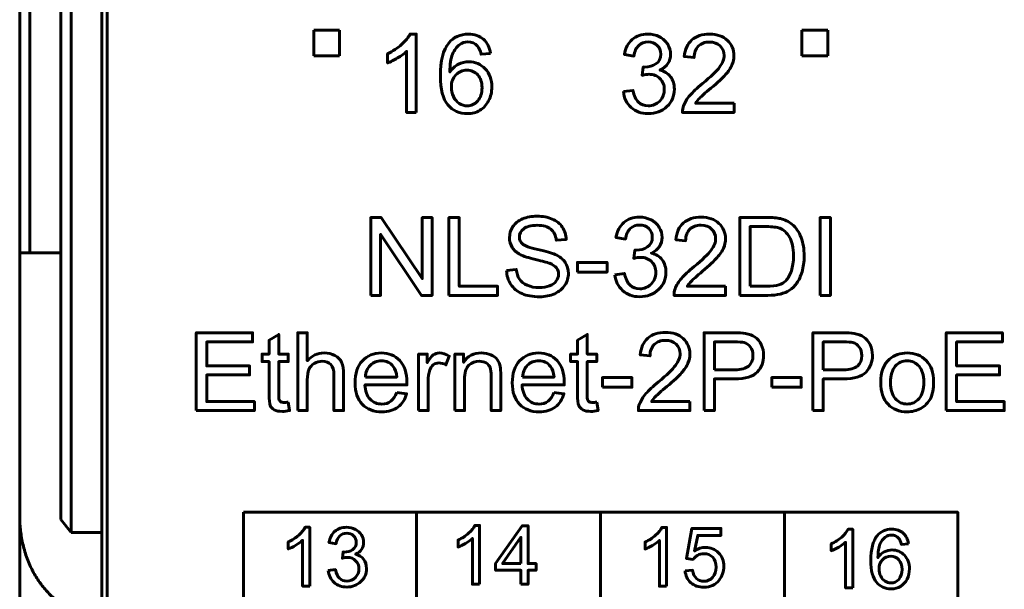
# Model space of a CAD drawing. Header units: millimetres. Extents: x -13 to 39, y -19 to 89.
# Tile 3 of 16: x -6 to 13, y 2 to 13. Entities that reach past the tile are written whole.
import ezdxf

# ---------------------------------------------------------------- set-up
doc = ezdxf.new("R2010")
doc.units = ezdxf.units.MM
doc.linetypes.add('K5LT32768', pattern=[0])
doc.linetypes.add('K5LT32770', pattern=[0])

msp = doc.modelspace()

# ---------------------------------------------------------------- linework, layer by layer
at = {"color": 150, "linetype": 'K5LT32768', "lineweight": 60, "true_color": 0x0080ff}
for p, q in [((-6.261, 61.118), (-6.261, 8.557)), ((-6.061, 8.557), (-6.061, 61.118)), ((-5.461, 23.645), (-5.461, 3.373)), ((-5.261, 3.117), (-5.261, 23.338)), ((-4.661, 3.117), (-4.661, 20.438)), ((-4.561, 20.438), (-4.561, -1.962)), ((-0.541, 12.888), (-0.041, 12.888)), ((-0.541, 12.388), (-0.541, 12.888)), ((-0.041, 12.888), (-0.041, 12.388)), ((8.959, 12.888), (9.459, 12.888)), ((8.959, 12.388), (8.959, 12.888)), ((9.459, 12.888), (9.459, 12.388)), ((-0.041, 12.388), (-0.541, 12.388)), ((9.459, 12.388), (8.959, 12.388)), ((-6.061, 8.557), (-6.261, 8.557)), ((-6.261, 8.557), (-6.261, 3.437)), ((-6.061, 8.557), (-5.461, 8.557)), ((1.458, 3.512), (1.458, -1.563)), ((5.039, -1.562), (5.039, 3.512)), ((8.621, 3.512), (8.621, -1.563)), ((-6.261, -2.918), (-6.261, 3.437)), ((-5.261, 3.117), (-5.461, 3.373)), ((-4.661, 3.117), (-5.261, 3.117)), ((-4.661, 3.117), (-4.661, 1.517))]:
    msp.add_line(p, q, dxfattribs=at)
for points, knots in [([(1.453, 11.289), (1.453, 11.289), (1.267, 11.289), (1.267, 11.289), (1.267, 12.475), (1.267, 12.475), (1.222, 12.432), (1.163, 12.39), (1.091, 12.347), (1.018, 12.304), (0.953, 12.272), (0.895, 12.251), (0.895, 12.251), (0.895, 12.431), (0.895, 12.431), (0.999, 12.48), (1.09, 12.539), (1.168, 12.609), (1.246, 12.678), (1.301, 12.746), (1.334, 12.811), (1.334, 12.811), (1.453, 12.811), (1.453, 12.811), (1.453, 11.289), (1.453, 11.289)], [0, 0, 0, 0, 0.111111, 0.111111, 0.222222, 0.222222, 0.222222, 0.333333, 0.333333, 0.333333, 0.444444, 0.444444, 0.444444, 0.555556, 0.555556, 0.555556, 0.666667, 0.666667, 0.666667, 0.777778, 0.777778, 0.777778, 0.888889, 0.888889, 1, 1, 1, 1]), ([(2.899, 12.434), (2.899, 12.434), (2.715, 12.42), (2.715, 12.42), (2.699, 12.493), (2.675, 12.546), (2.644, 12.579), (2.594, 12.632), (2.532, 12.659), (2.457, 12.659), (2.398, 12.659), (2.345, 12.642), (2.299, 12.609), (2.241, 12.566), (2.195, 12.504), (2.161, 12.422), (2.127, 12.34), (2.109, 12.224), (2.108, 12.072), (2.153, 12.14), (2.208, 12.191), (2.273, 12.224), (2.337, 12.257), (2.405, 12.274), (2.476, 12.274), (2.601, 12.274), (2.707, 12.228), (2.794, 12.136), (2.881, 12.045), (2.925, 11.927), (2.925, 11.782), (2.925, 11.687), (2.904, 11.599), (2.863, 11.517), (2.822, 11.435), (2.766, 11.373), (2.694, 11.329), (2.623, 11.286), (2.541, 11.264), (2.45, 11.264), (2.295, 11.264), (2.169, 11.321), (2.07, 11.435), (1.973, 11.549), (1.924, 11.737), (1.924, 11.999), (1.924, 12.292), (1.978, 12.505), (2.086, 12.638), (2.181, 12.753), (2.308, 12.811), (2.469, 12.811), (2.588, 12.811), (2.686, 12.778), (2.838, 12.644), (2.884, 12.552), (2.899, 12.434)], [0, 0, 0, 0, 0.052632, 0.052632, 0.052632, 0.105263, 0.105263, 0.105263, 0.157895, 0.157895, 0.157895, 0.210526, 0.210526, 0.210526, 0.263158, 0.263158, 0.263158, 0.315789, 0.315789, 0.315789, 0.368421, 0.368421, 0.368421, 0.421053, 0.421053, 0.421053, 0.473684, 0.473684, 0.473684, 0.526316, 0.526316, 0.526316, 0.578947, 0.578947, 0.578947, 0.631579, 0.631579, 0.631579, 0.684211, 0.684211, 0.684211, 0.736842, 0.736842, 0.736842, 0.789474, 0.789474, 0.789474, 0.842105, 0.842105, 0.842105, 0.894737, 0.894737, 0.894737, 0.947368, 0.947368, 1, 1, 1, 1]), ([(5.484, 11.692), (5.484, 11.692), (5.67, 11.717), (5.67, 11.717), (5.692, 11.611), (5.728, 11.535), (5.779, 11.488), (5.83, 11.442), (5.893, 11.418), (5.967, 11.418), (6.055, 11.418), (6.13, 11.449), (6.19, 11.509), (6.25, 11.57), (6.28, 11.645), (6.28, 11.735), (6.28, 11.82), (6.252, 11.891), (6.196, 11.947), (6.14, 12.002), (6.069, 12.03), (5.983, 12.03), (5.947, 12.03), (5.904, 12.023), (5.851, 12.009), (5.851, 12.009), (5.872, 12.172), (5.872, 12.172), (5.884, 12.171), (5.894, 12.17), (5.902, 12.17), (5.982, 12.17), (6.053, 12.191), (6.117, 12.232), (6.18, 12.273), (6.212, 12.337), (6.212, 12.422), (6.212, 12.491), (6.189, 12.547), (6.142, 12.592), (6.096, 12.637), (6.037, 12.659), (5.964, 12.659), (5.891, 12.659), (5.831, 12.636), (5.782, 12.59), (5.734, 12.544), (5.703, 12.475), (5.689, 12.384), (5.689, 12.384), (5.503, 12.418), (5.503, 12.418), (5.526, 12.542), (5.577, 12.639), (5.658, 12.708), (5.738, 12.777), (5.839, 12.811), (5.959, 12.811), (6.042, 12.811), (6.118, 12.794), (6.187, 12.758), (6.257, 12.723), (6.31, 12.674), (6.347, 12.613), (6.384, 12.552), (6.402, 12.487), (6.402, 12.418), (6.402, 12.353), (6.385, 12.294), (6.35, 12.24), (6.315, 12.186), (6.262, 12.144), (6.194, 12.112), (6.283, 12.092), (6.353, 12.049), (6.402, 11.983), (6.452, 11.918), (6.476, 11.837), (6.476, 11.739), (6.476, 11.607), (6.428, 11.494), (6.332, 11.402), (6.235, 11.31), (6.113, 11.264), (5.966, 11.264), (5.833, 11.264), (5.722, 11.304), (5.634, 11.383), (5.546, 11.463), (5.496, 11.565), (5.484, 11.692)], [0, 0, 0, 0, 0.033333, 0.033333, 0.033333, 0.066667, 0.066667, 0.066667, 0.1, 0.1, 0.1, 0.133333, 0.133333, 0.133333, 0.166667, 0.166667, 0.166667, 0.2, 0.2, 0.2, 0.233333, 0.233333, 0.233333, 0.266667, 0.266667, 0.266667, 0.3, 0.3, 0.3, 0.333333, 0.333333, 0.333333, 0.366667, 0.366667, 0.366667, 0.4, 0.4, 0.4, 0.433333, 0.433333, 0.433333, 0.466667, 0.466667, 0.466667, 0.5, 0.5, 0.5, 0.533333, 0.533333, 0.533333, 0.566667, 0.566667, 0.566667, 0.6, 0.6, 0.6, 0.633333, 0.633333, 0.633333, 0.666667, 0.666667, 0.666667, 0.7, 0.7, 0.7, 0.733333, 0.733333, 0.733333, 0.766667, 0.766667, 0.766667, 0.8, 0.8, 0.8, 0.833333, 0.833333, 0.833333, 0.866667, 0.866667, 0.866667, 0.9, 0.9, 0.9, 0.933333, 0.933333, 0.933333, 0.966667, 0.966667, 0.966667, 1, 1, 1, 1]), ([(7.637, 11.467), (7.637, 11.467), (7.637, 11.289), (7.637, 11.289), (6.633, 11.289), (6.633, 11.289), (6.632, 11.334), (6.639, 11.377), (6.655, 11.419), (6.681, 11.487), (6.722, 11.554), (6.836, 11.686), (6.917, 11.762), (7.023, 11.849), (7.187, 11.984), (7.298, 12.091), (7.356, 12.17), (7.415, 12.249), (7.444, 12.324), (7.444, 12.394), (7.444, 12.468), (7.418, 12.53), (7.365, 12.581), (7.312, 12.631), (7.243, 12.657), (7.158, 12.657), (7.068, 12.657), (6.996, 12.63), (6.942, 12.576), (6.888, 12.523), (6.861, 12.449), (6.86, 12.354), (6.86, 12.354), (6.669, 12.373), (6.669, 12.373), (6.682, 12.516), (6.732, 12.624), (6.817, 12.699), (6.903, 12.774), (7.018, 12.811), (7.162, 12.811), (7.307, 12.811), (7.423, 12.771), (7.507, 12.69), (7.592, 12.609), (7.635, 12.509), (7.635, 12.39), (7.635, 12.329), (7.622, 12.27), (7.597, 12.211), (7.573, 12.152), (7.531, 12.091), (7.474, 12.026), (7.416, 11.961), (7.32, 11.872), (7.187, 11.759), (7.075, 11.665), (7.003, 11.602), (6.971, 11.568), (6.94, 11.535), (6.914, 11.501), (6.893, 11.467), (6.893, 11.467), (7.637, 11.467), (7.637, 11.467)], [0, 0, 0, 0, 0.045455, 0.045455, 0.090909, 0.090909, 0.090909, 0.136364, 0.136364, 0.136364, 0.181818, 0.181818, 0.227273, 0.227273, 0.227273, 0.272727, 0.272727, 0.272727, 0.318182, 0.318182, 0.318182, 0.363636, 0.363636, 0.363636, 0.409091, 0.409091, 0.409091, 0.454545, 0.454545, 0.454545, 0.5, 0.5, 0.5, 0.545455, 0.545455, 0.545455, 0.590909, 0.590909, 0.590909, 0.636364, 0.636364, 0.636364, 0.681818, 0.681818, 0.681818, 0.727273, 0.727273, 0.727273, 0.772727, 0.772727, 0.772727, 0.818182, 0.818182, 0.818182, 0.863636, 0.863636, 0.863636, 0.909091, 0.909091, 0.909091, 0.954545, 0.954545, 0.954545, 1, 1, 1, 1]), ([(2.137, 11.78), (2.137, 11.716), (2.151, 11.655), (2.178, 11.596), (2.206, 11.538), (2.244, 11.493), (2.292, 11.463), (2.341, 11.432), (2.392, 11.416), (2.447, 11.416), (2.526, 11.416), (2.594, 11.448), (2.706, 11.575), (2.734, 11.661), (2.734, 11.77), (2.734, 11.875), (2.707, 11.958), (2.596, 12.078), (2.525, 12.109), (2.439, 12.109), (2.355, 12.109), (2.284, 12.078), (2.225, 12.018), (2.167, 11.958), (2.137, 11.878), (2.137, 11.78)], [0, 0, 0, 0, 0.111111, 0.111111, 0.111111, 0.222222, 0.222222, 0.222222, 0.333333, 0.333333, 0.333333, 0.444444, 0.444444, 0.555556, 0.555556, 0.555556, 0.666667, 0.666667, 0.777778, 0.777778, 0.777778, 0.888889, 0.888889, 0.888889, 1, 1, 1, 1]), ([(0.568, 7.729), (0.568, 7.729), (0.568, 9.244), (0.568, 9.244), (0.774, 9.244), (0.774, 9.244), (1.57, 8.055), (1.57, 8.055), (1.57, 9.244), (1.57, 9.244), (1.762, 9.244), (1.762, 9.244), (1.762, 7.729), (1.762, 7.729), (1.556, 7.729), (1.556, 7.729), (0.761, 8.918), (0.761, 8.918), (0.761, 7.729), (0.761, 7.729), (0.568, 7.729), (0.568, 7.729)], [0, 0, 0, 0, 0.1, 0.1, 0.2, 0.2, 0.3, 0.3, 0.4, 0.4, 0.5, 0.5, 0.6, 0.6, 0.7, 0.7, 0.8, 0.8, 0.9, 0.9, 1, 1, 1, 1]), ([(-1.91, 3.512), (-1.91, 3.512), (11.989, 3.512), (11.989, 3.512), (11.989, -1.562), (11.989, -1.562), (-1.91, -1.562), (-1.91, -1.562), (-1.91, 3.512), (-1.91, 3.512)], [0, 0, 0, 0, 0.25, 0.25, 0.5, 0.5, 0.75, 0.75, 1, 1, 1, 1]), ([(-0.618, 2.076), (-0.618, 2.076), (-0.757, 2.076), (-0.757, 2.076), (-0.757, 2.966), (-0.757, 2.966), (-0.791, 2.934), (-0.835, 2.902), (-0.944, 2.838), (-0.993, 2.814), (-1.037, 2.798), (-1.037, 2.798), (-1.037, 2.933), (-1.037, 2.933), (-0.959, 2.969), (-0.89, 3.014), (-0.832, 3.066), (-0.773, 3.118), (-0.732, 3.169), (-0.708, 3.218), (-0.708, 3.218), (-0.618, 3.218), (-0.618, 3.218), (-0.618, 2.076), (-0.618, 2.076)], [0, 0, 0, 0, 0.111111, 0.111111, 0.222222, 0.222222, 0.222222, 0.333333, 0.333333, 0.444444, 0.444444, 0.444444, 0.555556, 0.555556, 0.555556, 0.666667, 0.666667, 0.666667, 0.777778, 0.777778, 0.777778, 0.888889, 0.888889, 1, 1, 1, 1]), ([(-0.259, 2.378), (-0.259, 2.378), (-0.119, 2.397), (-0.119, 2.397), (-0.103, 2.318), (-0.076, 2.261), (-0.037, 2.226), (0.001, 2.191), (0.048, 2.173), (0.104, 2.173), (0.17, 2.173), (0.226, 2.196), (0.271, 2.242), (0.316, 2.287), (0.338, 2.343), (0.338, 2.411), (0.338, 2.475), (0.317, 2.528), (0.275, 2.569), (0.234, 2.611), (0.18, 2.632), (0.116, 2.632), (0.089, 2.632), (0.056, 2.626), (0.017, 2.616), (0.017, 2.616), (0.032, 2.738), (0.032, 2.738), (0.042, 2.737), (0.049, 2.737), (0.055, 2.737), (0.115, 2.737), (0.168, 2.752), (0.216, 2.783), (0.264, 2.814), (0.287, 2.862), (0.287, 2.926), (0.287, 2.977), (0.27, 3.02), (0.235, 3.053), (0.201, 3.087), (0.156, 3.103), (0.101, 3.103), (0.047, 3.103), (0.001, 3.086), (-0.035, 3.052), (-0.071, 3.018), (-0.094, 2.966), (-0.105, 2.897), (-0.105, 2.897), (-0.244, 2.923), (-0.244, 2.923), (-0.227, 3.016), (-0.188, 3.089), (-0.128, 3.141), (-0.068, 3.192), (0.008, 3.218), (0.098, 3.218), (0.16, 3.218), (0.217, 3.205), (0.269, 3.178), (0.321, 3.151), (0.361, 3.115), (0.389, 3.069), (0.417, 3.023), (0.43, 2.975), (0.43, 2.923), (0.43, 2.874), (0.417, 2.83), (0.391, 2.789), (0.364, 2.749), (0.325, 2.717), (0.274, 2.693), (0.341, 2.678), (0.393, 2.646), (0.43, 2.597), (0.467, 2.548), (0.486, 2.487), (0.486, 2.414), (0.486, 2.314), (0.45, 2.23), (0.377, 2.161), (0.305, 2.092), (0.213, 2.057), (0.103, 2.057), (0.003, 2.057), (-0.08, 2.087), (-0.146, 2.147), (-0.212, 2.206), (-0.249, 2.283), (-0.259, 2.378)], [0, 0, 0, 0, 0.033333, 0.033333, 0.033333, 0.066667, 0.066667, 0.066667, 0.1, 0.1, 0.1, 0.133333, 0.133333, 0.133333, 0.166667, 0.166667, 0.166667, 0.2, 0.2, 0.2, 0.233333, 0.233333, 0.233333, 0.266667, 0.266667, 0.266667, 0.3, 0.3, 0.3, 0.333333, 0.333333, 0.333333, 0.366667, 0.366667, 0.366667, 0.4, 0.4, 0.4, 0.433333, 0.433333, 0.433333, 0.466667, 0.466667, 0.466667, 0.5, 0.5, 0.5, 0.533333, 0.533333, 0.533333, 0.566667, 0.566667, 0.566667, 0.6, 0.6, 0.6, 0.633333, 0.633333, 0.633333, 0.666667, 0.666667, 0.666667, 0.7, 0.7, 0.7, 0.733333, 0.733333, 0.733333, 0.766667, 0.766667, 0.766667, 0.8, 0.8, 0.8, 0.833333, 0.833333, 0.833333, 0.866667, 0.866667, 0.866667, 0.9, 0.9, 0.9, 0.933333, 0.933333, 0.933333, 0.966667, 0.966667, 0.966667, 1, 1, 1, 1]), ([(2.686, 2.112), (2.686, 2.112), (2.547, 2.112), (2.547, 2.112), (2.547, 3.002), (2.547, 3.002), (2.513, 2.97), (2.469, 2.938), (2.36, 2.874), (2.311, 2.85), (2.267, 2.834), (2.267, 2.834), (2.267, 2.969), (2.267, 2.969), (2.345, 3.005), (2.414, 3.05), (2.472, 3.102), (2.531, 3.154), (2.572, 3.205), (2.596, 3.254), (2.596, 3.254), (2.686, 3.254), (2.686, 3.254), (2.686, 2.112), (2.686, 2.112)], [0, 0, 0, 0, 0.111111, 0.111111, 0.222222, 0.222222, 0.222222, 0.333333, 0.333333, 0.444444, 0.444444, 0.444444, 0.555556, 0.555556, 0.555556, 0.666667, 0.666667, 0.666667, 0.777778, 0.777778, 0.777778, 0.888889, 0.888889, 1, 1, 1, 1]), ([(3.491, 2.112), (3.491, 2.112), (3.491, 2.384), (3.491, 2.384), (2.998, 2.384), (2.998, 2.384), (2.998, 2.512), (2.998, 2.512), (3.517, 3.249), (3.517, 3.249), (3.631, 3.249), (3.631, 3.249), (3.631, 2.512), (3.631, 2.512), (3.785, 2.512), (3.785, 2.512), (3.785, 2.384), (3.785, 2.384), (3.631, 2.384), (3.631, 2.384), (3.631, 2.112), (3.631, 2.112), (3.491, 2.112), (3.491, 2.112)], [0, 0, 0, 0, 0.090909, 0.090909, 0.181818, 0.181818, 0.272727, 0.272727, 0.363636, 0.363636, 0.454545, 0.454545, 0.545455, 0.545455, 0.636364, 0.636364, 0.727273, 0.727273, 0.818182, 0.818182, 0.909091, 0.909091, 1, 1, 1, 1]), ([(6.325, 2.073), (6.325, 2.073), (6.185, 2.073), (6.185, 2.073), (6.185, 2.963), (6.185, 2.963), (6.152, 2.931), (6.108, 2.899), (5.999, 2.835), (5.949, 2.811), (5.906, 2.795), (5.906, 2.795), (5.906, 2.93), (5.906, 2.93), (5.984, 2.966), (6.052, 3.011), (6.111, 3.063), (6.169, 3.115), (6.211, 3.166), (6.235, 3.215), (6.235, 3.215), (6.325, 3.215), (6.325, 3.215), (6.325, 2.073), (6.325, 2.073)], [0, 0, 0, 0, 0.111111, 0.111111, 0.222222, 0.222222, 0.222222, 0.333333, 0.333333, 0.444444, 0.444444, 0.444444, 0.555556, 0.555556, 0.555556, 0.666667, 0.666667, 0.666667, 0.777778, 0.777778, 0.777778, 0.888889, 0.888889, 1, 1, 1, 1]), ([(6.684, 2.372), (6.684, 2.372), (6.83, 2.383), (6.83, 2.383), (6.841, 2.312), (6.866, 2.258), (6.905, 2.222), (6.944, 2.187), (6.992, 2.169), (7.049, 2.169), (7.117, 2.169), (7.174, 2.194), (7.22, 2.245), (7.266, 2.295), (7.289, 2.363), (7.289, 2.446), (7.289, 2.526), (7.267, 2.589), (7.223, 2.635), (7.179, 2.681), (7.12, 2.704), (7.047, 2.704), (7.002, 2.704), (6.962, 2.693), (6.926, 2.673), (6.89, 2.652), (6.862, 2.625), (6.841, 2.593), (6.841, 2.593), (6.71, 2.612), (6.71, 2.612), (6.819, 3.196), (6.819, 3.196), (7.383, 3.196), (7.383, 3.196), (7.383, 3.062), (7.383, 3.062), (6.93, 3.062), (6.93, 3.062), (6.87, 2.756), (6.87, 2.756), (6.938, 2.804), (7.009, 2.827), (7.084, 2.827), (7.183, 2.827), (7.266, 2.793), (7.402, 2.655), (7.437, 2.567), (7.437, 2.459), (7.437, 2.356), (7.407, 2.267), (7.347, 2.193), (7.274, 2.1), (7.175, 2.054), (7.049, 2.054), (6.946, 2.054), (6.861, 2.084), (6.796, 2.141), (6.731, 2.199), (6.693, 2.276), (6.684, 2.372)], [0, 0, 0, 0, 0.045455, 0.045455, 0.045455, 0.090909, 0.090909, 0.090909, 0.136364, 0.136364, 0.136364, 0.181818, 0.181818, 0.181818, 0.227273, 0.227273, 0.227273, 0.272727, 0.272727, 0.272727, 0.318182, 0.318182, 0.318182, 0.363636, 0.363636, 0.363636, 0.409091, 0.409091, 0.409091, 0.454545, 0.454545, 0.5, 0.5, 0.545455, 0.545455, 0.590909, 0.590909, 0.636364, 0.636364, 0.681818, 0.681818, 0.681818, 0.727273, 0.727273, 0.727273, 0.772727, 0.772727, 0.818182, 0.818182, 0.818182, 0.863636, 0.863636, 0.863636, 0.909091, 0.909091, 0.909091, 0.954545, 0.954545, 0.954545, 1, 1, 1, 1]), ([(9.946, 2.04), (9.946, 2.04), (9.806, 2.04), (9.806, 2.04), (9.806, 2.929), (9.806, 2.929), (9.773, 2.897), (9.728, 2.865), (9.619, 2.801), (9.57, 2.777), (9.527, 2.761), (9.527, 2.761), (9.527, 2.896), (9.527, 2.896), (9.605, 2.932), (9.673, 2.977), (9.732, 3.029), (9.79, 3.081), (9.832, 3.132), (9.856, 3.181), (9.856, 3.181), (9.946, 3.181), (9.946, 3.181), (9.946, 2.04), (9.946, 2.04)], [0, 0, 0, 0, 0.111111, 0.111111, 0.222222, 0.222222, 0.222222, 0.333333, 0.333333, 0.444444, 0.444444, 0.444444, 0.555556, 0.555556, 0.555556, 0.666667, 0.666667, 0.666667, 0.777778, 0.777778, 0.777778, 0.888889, 0.888889, 1, 1, 1, 1]), ([(11.03, 2.898), (11.03, 2.898), (10.892, 2.887), (10.892, 2.887), (10.88, 2.942), (10.862, 2.982), (10.839, 3.007), (10.801, 3.047), (10.755, 3.067), (10.699, 3.067), (10.654, 3.067), (10.615, 3.054), (10.58, 3.029), (10.537, 2.997), (10.502, 2.951), (10.476, 2.889), (10.451, 2.828), (10.438, 2.74), (10.437, 2.627), (10.47, 2.678), (10.512, 2.716), (10.56, 2.74), (10.609, 2.765), (10.66, 2.778), (10.713, 2.778), (10.806, 2.778), (10.886, 2.743), (10.951, 2.675), (11.017, 2.606), (11.05, 2.518), (11.05, 2.409), (11.05, 2.338), (11.034, 2.272), (11.003, 2.21), (10.973, 2.149), (10.93, 2.102), (10.876, 2.07), (10.823, 2.037), (10.762, 2.021), (10.693, 2.021), (10.577, 2.021), (10.482, 2.063), (10.409, 2.149), (10.335, 2.234), (10.299, 2.375), (10.299, 2.572), (10.299, 2.791), (10.339, 2.951), (10.421, 3.051), (10.492, 3.138), (10.587, 3.181), (10.707, 3.181), (10.797, 3.181), (10.87, 3.156), (10.928, 3.106), (10.985, 3.056), (11.019, 2.987), (11.03, 2.898)], [0, 0, 0, 0, 0.052632, 0.052632, 0.052632, 0.105263, 0.105263, 0.105263, 0.157895, 0.157895, 0.157895, 0.210526, 0.210526, 0.210526, 0.263158, 0.263158, 0.263158, 0.315789, 0.315789, 0.315789, 0.368421, 0.368421, 0.368421, 0.421053, 0.421053, 0.421053, 0.473684, 0.473684, 0.473684, 0.526316, 0.526316, 0.526316, 0.578947, 0.578947, 0.578947, 0.631579, 0.631579, 0.631579, 0.684211, 0.684211, 0.684211, 0.736842, 0.736842, 0.736842, 0.789474, 0.789474, 0.789474, 0.842105, 0.842105, 0.842105, 0.894737, 0.894737, 0.894737, 0.947368, 0.947368, 0.947368, 1, 1, 1, 1]), ([(3.491, 2.512), (3.491, 2.512), (3.491, 3.024), (3.491, 3.024), (3.135, 2.512), (3.135, 2.512), (3.491, 2.512), (3.491, 2.512)], [0, 0, 0, 0, 0.333333, 0.333333, 0.666667, 0.666667, 1, 1, 1, 1]), ([(10.459, 2.408), (10.459, 2.36), (10.469, 2.314), (10.49, 2.27), (10.51, 2.226), (10.539, 2.193), (10.575, 2.17), (10.611, 2.147), (10.65, 2.135), (10.691, 2.135), (10.751, 2.135), (10.801, 2.159), (10.843, 2.206), (10.885, 2.254), (10.907, 2.319), (10.907, 2.4), (10.907, 2.479), (10.886, 2.541), (10.844, 2.586), (10.803, 2.631), (10.75, 2.654), (10.685, 2.654), (10.623, 2.654), (10.569, 2.631), (10.525, 2.586), (10.481, 2.541), (10.459, 2.481), (10.459, 2.408)], [0, 0, 0, 0, 0.111111, 0.111111, 0.111111, 0.222222, 0.222222, 0.222222, 0.333333, 0.333333, 0.333333, 0.444444, 0.444444, 0.444444, 0.555556, 0.555556, 0.555556, 0.666667, 0.666667, 0.666667, 0.777778, 0.777778, 0.777778, 0.888889, 0.888889, 0.888889, 1, 1, 1, 1])]:
    msp.add_open_spline(points, degree=3, knots=knots, dxfattribs=at)
at = {"color": 150, "linetype": 'K5LT32770', "lineweight": 60, "true_color": 0x0080ff}
for points, knots in [([(2.091, 7.729), (2.091, 7.729), (2.091, 9.244), (2.091, 9.244), (2.292, 9.244), (2.292, 9.244), (2.292, 7.907), (2.292, 7.907), (3.037, 7.907), (3.037, 7.907), (3.037, 7.729), (3.037, 7.729), (2.091, 7.729), (2.091, 7.729)], [0, 0, 0, 0, 0.166667, 0.166667, 0.333333, 0.333333, 0.5, 0.5, 0.666667, 0.666667, 0.833333, 0.833333, 1, 1, 1, 1]), ([(3.211, 8.216), (3.211, 8.216), (3.399, 8.233), (3.399, 8.233), (3.408, 8.156), (3.429, 8.094), (3.462, 8.045), (3.494, 7.996), (3.545, 7.957), (3.614, 7.926), (3.683, 7.896), (3.76, 7.881), (3.846, 7.881), (3.923, 7.881), (3.99, 7.892), (4.049, 7.915), (4.107, 7.938), (4.151, 7.97), (4.179, 8.01), (4.208, 8.049), (4.223, 8.093), (4.223, 8.139), (4.223, 8.187), (4.209, 8.228), (4.181, 8.264), (4.154, 8.299), (4.108, 8.328), (4.045, 8.353), (4.004, 8.368), (3.914, 8.393), (3.775, 8.427), (3.635, 8.46), (3.538, 8.491), (3.482, 8.521), (3.41, 8.559), (3.356, 8.606), (3.321, 8.663), (3.286, 8.719), (3.268, 8.782), (3.268, 8.851), (3.268, 8.928), (3.29, 9), (3.333, 9.066), (3.377, 9.133), (3.44, 9.183), (3.523, 9.218), (3.607, 9.252), (3.699, 9.27), (3.801, 9.27), (3.913, 9.27), (4.013, 9.252), (4.098, 9.215), (4.184, 9.179), (4.25, 9.126), (4.296, 9.056), (4.342, 8.985), (4.367, 8.906), (4.371, 8.817), (4.371, 8.817), (4.178, 8.802), (4.178, 8.802), (4.168, 8.898), (4.133, 8.97), (4.073, 9.019), (4.014, 9.068), (3.925, 9.092), (3.809, 9.092), (3.688, 9.092), (3.599, 9.07), (3.544, 9.025), (3.488, 8.981), (3.46, 8.927), (3.46, 8.864), (3.46, 8.81), (3.48, 8.765), (3.519, 8.73), (3.558, 8.695), (3.659, 8.659), (3.822, 8.622), (3.985, 8.585), (4.097, 8.553), (4.157, 8.525), (4.245, 8.485), (4.31, 8.434), (4.352, 8.371), (4.394, 8.309), (4.415, 8.237), (4.415, 8.156), (4.415, 8.076), (4.392, 8), (4.346, 7.929), (4.3, 7.858), (4.234, 7.802), (4.061, 7.723), (3.964, 7.703), (3.856, 7.703), (3.719, 7.703), (3.604, 7.723), (3.512, 7.763), (3.419, 7.803), (3.347, 7.863), (3.294, 7.944), (3.241, 8.024), (3.214, 8.114), (3.211, 8.216)], [0, 0, 0, 0, 0.028571, 0.028571, 0.028571, 0.057143, 0.057143, 0.057143, 0.085714, 0.085714, 0.085714, 0.114286, 0.114286, 0.114286, 0.142857, 0.142857, 0.142857, 0.171429, 0.171429, 0.171429, 0.2, 0.2, 0.2, 0.228571, 0.228571, 0.228571, 0.257143, 0.257143, 0.257143, 0.285714, 0.285714, 0.285714, 0.314286, 0.314286, 0.314286, 0.342857, 0.342857, 0.342857, 0.371429, 0.371429, 0.371429, 0.4, 0.4, 0.4, 0.428571, 0.428571, 0.428571, 0.457143, 0.457143, 0.457143, 0.485714, 0.485714, 0.485714, 0.514286, 0.514286, 0.514286, 0.542857, 0.542857, 0.542857, 0.571429, 0.571429, 0.571429, 0.6, 0.6, 0.6, 0.628571, 0.628571, 0.628571, 0.657143, 0.657143, 0.657143, 0.685714, 0.685714, 0.685714, 0.714286, 0.714286, 0.714286, 0.742857, 0.742857, 0.742857, 0.771429, 0.771429, 0.771429, 0.8, 0.8, 0.8, 0.828571, 0.828571, 0.828571, 0.857143, 0.857143, 0.857143, 0.885714, 0.885714, 0.914286, 0.914286, 0.914286, 0.942857, 0.942857, 0.942857, 0.971429, 0.971429, 0.971429, 1, 1, 1, 1]), ([(5.319, 8.131), (5.319, 8.131), (5.505, 8.156), (5.505, 8.156), (5.527, 8.05), (5.563, 7.974), (5.614, 7.928), (5.665, 7.881), (5.728, 7.858), (5.802, 7.858), (5.89, 7.858), (5.965, 7.888), (6.025, 7.949), (6.085, 8.01), (6.115, 8.085), (6.115, 8.174), (6.115, 8.26), (6.087, 8.33), (6.031, 8.386), (5.975, 8.441), (5.904, 8.469), (5.818, 8.469), (5.783, 8.469), (5.739, 8.462), (5.686, 8.448), (5.686, 8.448), (5.707, 8.611), (5.707, 8.611), (5.719, 8.61), (5.73, 8.609), (5.737, 8.609), (5.817, 8.609), (5.888, 8.63), (5.952, 8.671), (6.015, 8.713), (6.047, 8.776), (6.047, 8.862), (6.047, 8.93), (6.024, 8.986), (5.978, 9.031), (5.931, 9.076), (5.872, 9.098), (5.799, 9.098), (5.726, 9.098), (5.666, 9.075), (5.617, 9.029), (5.569, 8.984), (5.538, 8.915), (5.524, 8.823), (5.524, 8.823), (5.338, 8.857), (5.338, 8.857), (5.361, 8.982), (5.412, 9.079), (5.493, 9.148), (5.574, 9.216), (5.674, 9.251), (5.794, 9.251), (5.877, 9.251), (5.953, 9.233), (6.022, 9.197), (6.092, 9.162), (6.146, 9.114), (6.182, 9.053), (6.219, 8.991), (6.238, 8.926), (6.238, 8.858), (6.238, 8.792), (6.22, 8.733), (6.185, 8.68), (6.15, 8.626), (6.098, 8.583), (6.029, 8.551), (6.118, 8.531), (6.188, 8.488), (6.238, 8.423), (6.287, 8.358), (6.312, 8.276), (6.312, 8.178), (6.312, 8.046), (6.263, 7.933), (6.167, 7.841), (6.07, 7.749), (5.948, 7.703), (5.801, 7.703), (5.668, 7.703), (5.557, 7.743), (5.47, 7.823), (5.381, 7.902), (5.331, 8.005), (5.319, 8.131)], [0, 0, 0, 0, 0.033333, 0.033333, 0.033333, 0.066667, 0.066667, 0.066667, 0.1, 0.1, 0.1, 0.133333, 0.133333, 0.133333, 0.166667, 0.166667, 0.166667, 0.2, 0.2, 0.2, 0.233333, 0.233333, 0.233333, 0.266667, 0.266667, 0.266667, 0.3, 0.3, 0.3, 0.333333, 0.333333, 0.333333, 0.366667, 0.366667, 0.366667, 0.4, 0.4, 0.4, 0.433333, 0.433333, 0.433333, 0.466667, 0.466667, 0.466667, 0.5, 0.5, 0.5, 0.533333, 0.533333, 0.533333, 0.566667, 0.566667, 0.566667, 0.6, 0.6, 0.6, 0.633333, 0.633333, 0.633333, 0.666667, 0.666667, 0.666667, 0.7, 0.7, 0.7, 0.733333, 0.733333, 0.733333, 0.766667, 0.766667, 0.766667, 0.8, 0.8, 0.8, 0.833333, 0.833333, 0.833333, 0.866667, 0.866667, 0.866667, 0.9, 0.9, 0.9, 0.933333, 0.933333, 0.933333, 0.966667, 0.966667, 0.966667, 1, 1, 1, 1]), ([(7.472, 7.907), (7.472, 7.907), (7.472, 7.729), (7.472, 7.729), (6.469, 7.729), (6.469, 7.729), (6.467, 7.774), (6.475, 7.817), (6.491, 7.858), (6.516, 7.926), (6.558, 7.994), (6.671, 8.126), (6.752, 8.202), (6.858, 8.288), (7.022, 8.423), (7.133, 8.53), (7.191, 8.609), (7.25, 8.688), (7.279, 8.763), (7.279, 8.834), (7.279, 8.907), (7.253, 8.969), (7.2, 9.02), (7.147, 9.071), (7.078, 9.096), (6.993, 9.096), (6.903, 9.096), (6.831, 9.069), (6.777, 9.016), (6.723, 8.962), (6.696, 8.888), (6.695, 8.793), (6.695, 8.793), (6.505, 8.813), (6.505, 8.813), (6.518, 8.955), (6.567, 9.064), (6.652, 9.138), (6.738, 9.213), (6.853, 9.251), (6.997, 9.251), (7.142, 9.251), (7.258, 9.21), (7.342, 9.13), (7.427, 9.049), (7.47, 8.949), (7.47, 8.829), (7.47, 8.769), (7.457, 8.709), (7.432, 8.651), (7.408, 8.592), (7.366, 8.53), (7.309, 8.465), (7.251, 8.4), (7.156, 8.311), (7.022, 8.198), (6.91, 8.104), (6.838, 8.041), (6.807, 8.007), (6.775, 7.974), (6.749, 7.94), (6.728, 7.907), (6.728, 7.907), (7.472, 7.907), (7.472, 7.907)], [0, 0, 0, 0, 0.045455, 0.045455, 0.090909, 0.090909, 0.090909, 0.136364, 0.136364, 0.136364, 0.181818, 0.181818, 0.227273, 0.227273, 0.227273, 0.272727, 0.272727, 0.272727, 0.318182, 0.318182, 0.318182, 0.363636, 0.363636, 0.363636, 0.409091, 0.409091, 0.409091, 0.454545, 0.454545, 0.454545, 0.5, 0.5, 0.5, 0.545455, 0.545455, 0.545455, 0.590909, 0.590909, 0.590909, 0.636364, 0.636364, 0.636364, 0.681818, 0.681818, 0.681818, 0.727273, 0.727273, 0.727273, 0.772727, 0.772727, 0.772727, 0.818182, 0.818182, 0.818182, 0.863636, 0.863636, 0.863636, 0.909091, 0.909091, 0.909091, 0.954545, 0.954545, 0.954545, 1, 1, 1, 1]), ([(7.747, 7.729), (7.747, 7.729), (7.747, 9.244), (7.747, 9.244), (8.27, 9.244), (8.27, 9.244), (8.387, 9.244), (8.477, 9.237), (8.539, 9.223), (8.626, 9.203), (8.7, 9.166), (8.762, 9.114), (8.842, 9.046), (8.901, 8.96), (8.941, 8.855), (8.981, 8.75), (9.001, 8.63), (9.001, 8.495), (9.001, 8.38), (8.987, 8.278), (8.96, 8.189), (8.933, 8.1), (8.899, 8.026), (8.857, 7.968), (8.815, 7.91), (8.769, 7.864), (8.719, 7.831), (8.669, 7.797), (8.609, 7.772), (8.538, 7.755), (8.467, 7.737), (8.386, 7.729), (8.294, 7.729), (8.294, 7.729), (7.747, 7.729), (7.747, 7.729)], [0, 0, 0, 0, 0.083333, 0.083333, 0.166667, 0.166667, 0.166667, 0.25, 0.25, 0.25, 0.333333, 0.333333, 0.333333, 0.416667, 0.416667, 0.416667, 0.5, 0.5, 0.5, 0.583333, 0.583333, 0.583333, 0.666667, 0.666667, 0.666667, 0.75, 0.75, 0.75, 0.833333, 0.833333, 0.833333, 0.916667, 0.916667, 0.916667, 1, 1, 1, 1]), ([(9.31, 7.729), (9.31, 7.729), (9.31, 9.244), (9.31, 9.244), (9.511, 9.244), (9.511, 9.244), (9.511, 7.729), (9.511, 7.729), (9.31, 7.729), (9.31, 7.729)], [0, 0, 0, 0, 0.25, 0.25, 0.5, 0.5, 0.75, 0.75, 1, 1, 1, 1]), ([(7.949, 7.907), (7.949, 7.907), (8.272, 7.907), (8.272, 7.907), (8.372, 7.907), (8.45, 7.916), (8.563, 7.953), (8.609, 7.979), (8.642, 8.013), (8.69, 8.061), (8.727, 8.125), (8.753, 8.205), (8.78, 8.286), (8.793, 8.383), (8.793, 8.498), (8.793, 8.657), (8.767, 8.779), (8.715, 8.864), (8.663, 8.949), (8.6, 9.007), (8.526, 9.035), (8.472, 9.056), (8.386, 9.067), (8.266, 9.067), (8.266, 9.067), (7.949, 9.067), (7.949, 9.067), (7.949, 7.907), (7.949, 7.907)], [0, 0, 0, 0, 0.1, 0.1, 0.1, 0.2, 0.2, 0.3, 0.3, 0.3, 0.4, 0.4, 0.4, 0.5, 0.5, 0.5, 0.6, 0.6, 0.6, 0.7, 0.7, 0.7, 0.8, 0.8, 0.8, 0.9, 0.9, 1, 1, 1, 1]), ([(4.591, 8.184), (4.591, 8.184), (4.591, 8.37), (4.591, 8.37), (5.167, 8.37), (5.167, 8.37), (5.167, 8.184), (5.167, 8.184), (4.591, 8.184), (4.591, 8.184)], [0, 0, 0, 0, 0.25, 0.25, 0.5, 0.5, 0.75, 0.75, 1, 1, 1, 1]), ([(-2.825, 5.487), (-2.825, 5.487), (-2.825, 7.003), (-2.825, 7.003), (-1.73, 7.003), (-1.73, 7.003), (-1.73, 6.825), (-1.73, 6.825), (-2.623, 6.825), (-2.623, 6.825), (-2.623, 6.359), (-2.623, 6.359), (-1.787, 6.359), (-1.787, 6.359), (-1.787, 6.182), (-1.787, 6.182), (-2.623, 6.182), (-2.623, 6.182), (-2.623, 5.665), (-2.623, 5.665), (-1.694, 5.665), (-1.694, 5.665), (-1.694, 5.487), (-1.694, 5.487), (-2.825, 5.487), (-2.825, 5.487)], [0, 0, 0, 0, 0.083333, 0.083333, 0.166667, 0.166667, 0.25, 0.25, 0.333333, 0.333333, 0.416667, 0.416667, 0.5, 0.5, 0.583333, 0.583333, 0.666667, 0.666667, 0.75, 0.75, 0.833333, 0.833333, 0.916667, 0.916667, 1, 1, 1, 1]), ([(-1.036, 5.653), (-1.036, 5.653), (-1.011, 5.489), (-1.011, 5.489), (-1.063, 5.478), (-1.11, 5.472), (-1.151, 5.472), (-1.218, 5.472), (-1.27, 5.483), (-1.308, 5.505), (-1.345, 5.526), (-1.371, 5.554), (-1.386, 5.589), (-1.401, 5.624), (-1.408, 5.697), (-1.408, 5.809), (-1.408, 5.809), (-1.408, 6.442), (-1.408, 6.442), (-1.546, 6.442), (-1.546, 6.442), (-1.546, 6.586), (-1.546, 6.586), (-1.408, 6.586), (-1.408, 6.586), (-1.408, 6.857), (-1.408, 6.857), (-1.222, 6.969), (-1.222, 6.969), (-1.222, 6.586), (-1.222, 6.586), (-1.036, 6.586), (-1.036, 6.586), (-1.036, 6.442), (-1.036, 6.442), (-1.222, 6.442), (-1.222, 6.442), (-1.222, 5.798), (-1.222, 5.798), (-1.222, 5.745), (-1.219, 5.711), (-1.212, 5.696), (-1.206, 5.681), (-1.195, 5.669), (-1.181, 5.659), (-1.166, 5.651), (-1.145, 5.646), (-1.117, 5.646), (-1.097, 5.646), (-1.069, 5.648), (-1.036, 5.653)], [0, 0, 0, 0, 0.05, 0.05, 0.05, 0.1, 0.1, 0.1, 0.15, 0.15, 0.15, 0.2, 0.2, 0.2, 0.25, 0.25, 0.25, 0.3, 0.3, 0.35, 0.35, 0.4, 0.4, 0.45, 0.45, 0.5, 0.5, 0.55, 0.55, 0.6, 0.6, 0.65, 0.65, 0.7, 0.7, 0.75, 0.75, 0.8, 0.8, 0.8, 0.85, 0.85, 0.85, 0.9, 0.9, 0.9, 0.95, 0.95, 0.95, 1, 1, 1, 1]), ([(-0.852, 5.487), (-0.852, 5.487), (-0.852, 7.003), (-0.852, 7.003), (-0.666, 7.003), (-0.666, 7.003), (-0.666, 6.457), (-0.666, 6.457), (-0.579, 6.559), (-0.47, 6.609), (-0.338, 6.609), (-0.258, 6.609), (-0.188, 6.593), (-0.128, 6.561), (-0.068, 6.529), (-0.025, 6.485), (0.001, 6.428), (0.026, 6.372), (0.039, 6.29), (0.039, 6.183), (0.039, 6.183), (0.039, 5.487), (0.039, 5.487), (-0.147, 5.487), (-0.147, 5.487), (-0.147, 6.182), (-0.147, 6.182), (-0.147, 6.275), (-0.167, 6.342), (-0.207, 6.385), (-0.247, 6.427), (-0.304, 6.448), (-0.377, 6.448), (-0.432, 6.448), (-0.483, 6.434), (-0.532, 6.406), (-0.58, 6.377), (-0.614, 6.338), (-0.635, 6.289), (-0.656, 6.24), (-0.666, 6.173), (-0.666, 6.087), (-0.666, 6.087), (-0.666, 5.487), (-0.666, 5.487), (-0.852, 5.487), (-0.852, 5.487)], [0, 0, 0, 0, 0.058824, 0.058824, 0.117647, 0.117647, 0.176471, 0.176471, 0.176471, 0.235294, 0.235294, 0.235294, 0.294118, 0.294118, 0.294118, 0.352941, 0.352941, 0.352941, 0.411765, 0.411765, 0.411765, 0.470588, 0.470588, 0.529412, 0.529412, 0.588235, 0.588235, 0.588235, 0.647059, 0.647059, 0.647059, 0.705882, 0.705882, 0.705882, 0.764706, 0.764706, 0.764706, 0.823529, 0.823529, 0.823529, 0.882353, 0.882353, 0.882353, 0.941176, 0.941176, 1, 1, 1, 1]), ([(4.966, 5.653), (4.966, 5.653), (4.991, 5.489), (4.991, 5.489), (4.939, 5.478), (4.892, 5.472), (4.851, 5.472), (4.784, 5.472), (4.732, 5.483), (4.694, 5.505), (4.657, 5.526), (4.631, 5.554), (4.616, 5.589), (4.601, 5.624), (4.593, 5.697), (4.593, 5.809), (4.593, 5.809), (4.593, 6.442), (4.593, 6.442), (4.456, 6.442), (4.456, 6.442), (4.456, 6.586), (4.456, 6.586), (4.593, 6.586), (4.593, 6.586), (4.593, 6.857), (4.593, 6.857), (4.78, 6.969), (4.78, 6.969), (4.78, 6.586), (4.78, 6.586), (4.966, 6.586), (4.966, 6.586), (4.966, 6.442), (4.966, 6.442), (4.78, 6.442), (4.78, 6.442), (4.78, 5.798), (4.78, 5.798), (4.78, 5.745), (4.783, 5.711), (4.789, 5.696), (4.796, 5.681), (4.806, 5.669), (4.821, 5.659), (4.836, 5.651), (4.857, 5.646), (4.885, 5.646), (4.905, 5.646), (4.932, 5.648), (4.966, 5.653)], [0, 0, 0, 0, 0.05, 0.05, 0.05, 0.1, 0.1, 0.1, 0.15, 0.15, 0.15, 0.2, 0.2, 0.2, 0.25, 0.25, 0.25, 0.3, 0.3, 0.35, 0.35, 0.4, 0.4, 0.45, 0.45, 0.5, 0.5, 0.55, 0.55, 0.6, 0.6, 0.65, 0.65, 0.7, 0.7, 0.75, 0.75, 0.8, 0.8, 0.8, 0.85, 0.85, 0.85, 0.9, 0.9, 0.9, 0.95, 0.95, 0.95, 1, 1, 1, 1]), ([(6.78, 5.665), (6.78, 5.665), (6.78, 5.487), (6.78, 5.487), (5.776, 5.487), (5.776, 5.487), (5.775, 5.532), (5.782, 5.575), (5.798, 5.617), (5.824, 5.685), (5.865, 5.752), (5.979, 5.884), (6.06, 5.96), (6.165, 6.047), (6.329, 6.182), (6.441, 6.289), (6.499, 6.368), (6.558, 6.447), (6.587, 6.522), (6.587, 6.592), (6.587, 6.666), (6.56, 6.728), (6.508, 6.779), (6.455, 6.829), (6.385, 6.855), (6.3, 6.855), (6.211, 6.855), (6.139, 6.828), (6.085, 6.774), (6.031, 6.721), (6.003, 6.647), (6.003, 6.552), (6.003, 6.552), (5.812, 6.571), (5.812, 6.571), (5.825, 6.714), (5.875, 6.822), (5.96, 6.897), (6.046, 6.972), (6.16, 7.009), (6.305, 7.009), (6.45, 7.009), (6.565, 6.969), (6.65, 6.888), (6.735, 6.807), (6.777, 6.707), (6.777, 6.588), (6.777, 6.527), (6.765, 6.468), (6.74, 6.409), (6.715, 6.35), (6.674, 6.288), (6.617, 6.224), (6.559, 6.159), (6.463, 6.07), (6.33, 5.957), (6.218, 5.863), (6.146, 5.799), (6.114, 5.766), (6.082, 5.732), (6.056, 5.699), (6.036, 5.665), (6.036, 5.665), (6.78, 5.665), (6.78, 5.665)], [0, 0, 0, 0, 0.045455, 0.045455, 0.090909, 0.090909, 0.090909, 0.136364, 0.136364, 0.136364, 0.181818, 0.181818, 0.227273, 0.227273, 0.227273, 0.272727, 0.272727, 0.272727, 0.318182, 0.318182, 0.318182, 0.363636, 0.363636, 0.363636, 0.409091, 0.409091, 0.409091, 0.454545, 0.454545, 0.454545, 0.5, 0.5, 0.5, 0.545455, 0.545455, 0.545455, 0.590909, 0.590909, 0.590909, 0.636364, 0.636364, 0.636364, 0.681818, 0.681818, 0.681818, 0.727273, 0.727273, 0.727273, 0.772727, 0.772727, 0.772727, 0.818182, 0.818182, 0.818182, 0.863636, 0.863636, 0.863636, 0.909091, 0.909091, 0.909091, 0.954545, 0.954545, 0.954545, 1, 1, 1, 1]), ([(7.055, 5.487), (7.055, 5.487), (7.055, 7.003), (7.055, 7.003), (7.627, 7.003), (7.627, 7.003), (7.728, 7.003), (7.805, 6.998), (7.858, 6.988), (7.932, 6.976), (7.995, 6.952), (8.045, 6.918), (8.096, 6.883), (8.136, 6.834), (8.167, 6.772), (8.198, 6.709), (8.213, 6.64), (8.213, 6.565), (8.213, 6.437), (8.172, 6.328), (8.09, 6.239), (8.008, 6.15), (7.859, 6.105), (7.645, 6.105), (7.645, 6.105), (7.256, 6.105), (7.256, 6.105), (7.256, 5.487), (7.256, 5.487), (7.055, 5.487), (7.055, 5.487)], [0, 0, 0, 0, 0.090909, 0.090909, 0.181818, 0.181818, 0.181818, 0.272727, 0.272727, 0.272727, 0.363636, 0.363636, 0.363636, 0.454545, 0.454545, 0.454545, 0.545455, 0.545455, 0.545455, 0.636364, 0.636364, 0.636364, 0.727273, 0.727273, 0.727273, 0.818182, 0.818182, 0.909091, 0.909091, 1, 1, 1, 1]), ([(9.172, 5.487), (9.172, 5.487), (9.172, 7.003), (9.172, 7.003), (9.744, 7.003), (9.744, 7.003), (9.844, 7.003), (9.921, 6.998), (9.975, 6.988), (10.049, 6.976), (10.112, 6.952), (10.162, 6.918), (10.212, 6.883), (10.253, 6.834), (10.284, 6.772), (10.314, 6.709), (10.33, 6.64), (10.33, 6.565), (10.33, 6.437), (10.289, 6.328), (10.206, 6.239), (10.125, 6.15), (9.976, 6.105), (9.762, 6.105), (9.762, 6.105), (9.373, 6.105), (9.373, 6.105), (9.373, 5.487), (9.373, 5.487), (9.172, 5.487), (9.172, 5.487)], [0, 0, 0, 0, 0.090909, 0.090909, 0.181818, 0.181818, 0.181818, 0.272727, 0.272727, 0.272727, 0.363636, 0.363636, 0.363636, 0.454545, 0.454545, 0.454545, 0.545455, 0.545455, 0.545455, 0.636364, 0.636364, 0.636364, 0.727273, 0.727273, 0.727273, 0.818182, 0.818182, 0.909091, 0.909091, 1, 1, 1, 1]), ([(11.765, 5.487), (11.765, 5.487), (11.765, 7.003), (11.765, 7.003), (12.859, 7.003), (12.859, 7.003), (12.859, 6.825), (12.859, 6.825), (11.966, 6.825), (11.966, 6.825), (11.966, 6.359), (11.966, 6.359), (12.802, 6.359), (12.802, 6.359), (12.802, 6.182), (12.802, 6.182), (11.966, 6.182), (11.966, 6.182), (11.966, 5.665), (11.966, 5.665), (12.895, 5.665), (12.895, 5.665), (12.895, 5.487), (12.895, 5.487), (11.765, 5.487), (11.765, 5.487)], [0, 0, 0, 0, 0.083333, 0.083333, 0.166667, 0.166667, 0.25, 0.25, 0.333333, 0.333333, 0.416667, 0.416667, 0.5, 0.5, 0.583333, 0.583333, 0.666667, 0.666667, 0.75, 0.75, 0.833333, 0.833333, 0.916667, 0.916667, 1, 1, 1, 1]), ([(7.256, 6.283), (7.256, 6.283), (7.648, 6.283), (7.648, 6.283), (7.778, 6.283), (7.869, 6.307), (7.924, 6.355), (7.978, 6.404), (8.005, 6.472), (8.005, 6.559), (8.005, 6.623), (7.99, 6.677), (7.957, 6.722), (7.925, 6.767), (7.883, 6.797), (7.831, 6.812), (7.797, 6.82), (7.734, 6.825), (7.644, 6.825), (7.644, 6.825), (7.256, 6.825), (7.256, 6.825), (7.256, 6.283), (7.256, 6.283)], [0, 0, 0, 0, 0.125, 0.125, 0.125, 0.25, 0.25, 0.25, 0.375, 0.375, 0.375, 0.5, 0.5, 0.5, 0.625, 0.625, 0.625, 0.75, 0.75, 0.75, 0.875, 0.875, 1, 1, 1, 1]), ([(9.373, 6.283), (9.373, 6.283), (9.764, 6.283), (9.764, 6.283), (9.894, 6.283), (9.986, 6.307), (10.041, 6.355), (10.095, 6.404), (10.122, 6.472), (10.122, 6.559), (10.122, 6.623), (10.106, 6.677), (10.074, 6.722), (10.042, 6.767), (10, 6.797), (9.948, 6.812), (9.914, 6.82), (9.851, 6.825), (9.761, 6.825), (9.761, 6.825), (9.373, 6.825), (9.373, 6.825), (9.373, 6.283), (9.373, 6.283)], [0, 0, 0, 0, 0.125, 0.125, 0.125, 0.25, 0.25, 0.25, 0.375, 0.375, 0.375, 0.5, 0.5, 0.5, 0.625, 0.625, 0.625, 0.75, 0.75, 0.75, 0.875, 0.875, 1, 1, 1, 1]), ([(1.074, 5.843), (1.074, 5.843), (1.267, 5.817), (1.267, 5.817), (1.237, 5.706), (1.181, 5.618), (1.099, 5.557), (1.017, 5.495), (0.913, 5.464), (0.785, 5.464), (0.625, 5.464), (0.498, 5.513), (0.404, 5.612), (0.311, 5.711), (0.264, 5.849), (0.264, 6.027), (0.264, 6.212), (0.311, 6.355), (0.406, 6.456), (0.501, 6.558), (0.624, 6.609), (0.775, 6.609), (0.922, 6.609), (1.041, 6.559), (1.134, 6.46), (1.227, 6.36), (1.273, 6.219), (1.273, 6.038), (1.273, 6.027), (1.273, 6.011), (1.272, 5.989), (1.272, 5.989), (0.454, 5.989), (0.454, 5.989), (0.461, 5.869), (0.495, 5.776), (0.556, 5.712), (0.618, 5.648), (0.694, 5.616), (0.785, 5.616), (0.854, 5.616), (0.912, 5.634), (0.96, 5.67), (1.008, 5.706), (1.046, 5.764), (1.074, 5.843)], [0, 0, 0, 0, 0.066667, 0.066667, 0.066667, 0.133333, 0.133333, 0.133333, 0.2, 0.2, 0.2, 0.266667, 0.266667, 0.266667, 0.333333, 0.333333, 0.333333, 0.4, 0.4, 0.4, 0.466667, 0.466667, 0.466667, 0.533333, 0.533333, 0.533333, 0.6, 0.6, 0.6, 0.666667, 0.666667, 0.666667, 0.733333, 0.733333, 0.733333, 0.8, 0.8, 0.8, 0.866667, 0.866667, 0.866667, 0.933333, 0.933333, 0.933333, 1, 1, 1, 1]), ([(1.5, 5.487), (1.5, 5.487), (1.5, 6.586), (1.5, 6.586), (1.667, 6.586), (1.667, 6.586), (1.667, 6.418), (1.667, 6.418), (1.71, 6.496), (1.75, 6.547), (1.786, 6.572), (1.822, 6.597), (1.862, 6.609), (1.905, 6.609), (1.968, 6.609), (2.032, 6.589), (2.097, 6.55), (2.097, 6.55), (2.031, 6.378), (2.031, 6.378), (1.986, 6.404), (1.94, 6.416), (1.895, 6.416), (1.855, 6.416), (1.818, 6.404), (1.786, 6.38), (1.754, 6.355), (1.731, 6.322), (1.717, 6.278), (1.697, 6.212), (1.686, 6.14), (1.686, 6.061), (1.686, 6.061), (1.686, 5.487), (1.686, 5.487), (1.5, 5.487), (1.5, 5.487)], [0, 0, 0, 0, 0.076923, 0.076923, 0.153846, 0.153846, 0.230769, 0.230769, 0.230769, 0.307692, 0.307692, 0.307692, 0.384615, 0.384615, 0.384615, 0.461538, 0.461538, 0.461538, 0.538462, 0.538462, 0.538462, 0.615385, 0.615385, 0.615385, 0.692308, 0.692308, 0.692308, 0.769231, 0.769231, 0.769231, 0.846154, 0.846154, 0.846154, 0.923077, 0.923077, 1, 1, 1, 1]), ([(2.207, 5.487), (2.207, 5.487), (2.207, 6.586), (2.207, 6.586), (2.374, 6.586), (2.374, 6.586), (2.374, 6.43), (2.374, 6.43), (2.455, 6.549), (2.571, 6.609), (2.723, 6.609), (2.79, 6.609), (2.85, 6.597), (2.906, 6.573), (2.961, 6.55), (3.003, 6.518), (3.03, 6.48), (3.058, 6.442), (3.077, 6.396), (3.088, 6.343), (3.095, 6.308), (3.098, 6.248), (3.098, 6.162), (3.098, 6.162), (3.098, 5.487), (3.098, 5.487), (2.912, 5.487), (2.912, 5.487), (2.912, 6.155), (2.912, 6.155), (2.912, 6.231), (2.905, 6.287), (2.89, 6.325), (2.876, 6.362), (2.85, 6.392), (2.814, 6.415), (2.777, 6.437), (2.734, 6.448), (2.684, 6.448), (2.605, 6.448), (2.537, 6.423), (2.48, 6.373), (2.422, 6.323), (2.393, 6.227), (2.393, 6.087), (2.393, 6.087), (2.393, 5.487), (2.393, 5.487), (2.207, 5.487), (2.207, 5.487)], [0, 0, 0, 0, 0.055556, 0.055556, 0.111111, 0.111111, 0.166667, 0.166667, 0.166667, 0.222222, 0.222222, 0.222222, 0.277778, 0.277778, 0.277778, 0.333333, 0.333333, 0.333333, 0.388889, 0.388889, 0.388889, 0.444444, 0.444444, 0.444444, 0.5, 0.5, 0.555556, 0.555556, 0.611111, 0.611111, 0.611111, 0.666667, 0.666667, 0.666667, 0.722222, 0.722222, 0.722222, 0.777778, 0.777778, 0.777778, 0.833333, 0.833333, 0.833333, 0.888889, 0.888889, 0.888889, 0.944444, 0.944444, 1, 1, 1, 1]), ([(4.134, 5.843), (4.134, 5.843), (4.326, 5.817), (4.326, 5.817), (4.296, 5.706), (4.24, 5.618), (4.158, 5.557), (4.077, 5.495), (3.972, 5.464), (3.845, 5.464), (3.685, 5.464), (3.558, 5.513), (3.464, 5.612), (3.37, 5.711), (3.323, 5.849), (3.323, 6.027), (3.323, 6.212), (3.37, 6.355), (3.465, 6.456), (3.56, 6.558), (3.683, 6.609), (3.835, 6.609), (3.981, 6.609), (4.101, 6.559), (4.193, 6.46), (4.286, 6.36), (4.333, 6.219), (4.333, 6.038), (4.333, 6.027), (4.332, 6.011), (4.332, 5.989), (4.332, 5.989), (3.513, 5.989), (3.513, 5.989), (3.521, 5.869), (3.554, 5.776), (3.616, 5.712), (3.677, 5.648), (3.753, 5.616), (3.845, 5.616), (3.913, 5.616), (3.971, 5.634), (4.019, 5.67), (4.067, 5.706), (4.105, 5.764), (4.134, 5.843)], [0, 0, 0, 0, 0.066667, 0.066667, 0.066667, 0.133333, 0.133333, 0.133333, 0.2, 0.2, 0.2, 0.266667, 0.266667, 0.266667, 0.333333, 0.333333, 0.333333, 0.4, 0.4, 0.4, 0.466667, 0.466667, 0.466667, 0.533333, 0.533333, 0.533333, 0.6, 0.6, 0.6, 0.666667, 0.666667, 0.666667, 0.733333, 0.733333, 0.733333, 0.8, 0.8, 0.8, 0.866667, 0.866667, 0.866667, 0.933333, 0.933333, 0.933333, 1, 1, 1, 1]), ([(10.49, 6.037), (10.49, 6.239), (10.547, 6.39), (10.66, 6.487), (10.754, 6.569), (10.87, 6.609), (11.005, 6.609), (11.156, 6.609), (11.28, 6.56), (11.376, 6.461), (11.471, 6.363), (11.519, 6.226), (11.519, 6.052), (11.519, 5.911), (11.498, 5.8), (11.456, 5.719), (11.413, 5.639), (11.352, 5.576), (11.27, 5.531), (11.19, 5.486), (11.101, 5.464), (11.005, 5.464), (10.852, 5.464), (10.727, 5.513), (10.538, 5.71), (10.49, 5.852), (10.49, 6.037)], [0, 0, 0, 0, 0.111111, 0.111111, 0.111111, 0.222222, 0.222222, 0.222222, 0.333333, 0.333333, 0.333333, 0.444444, 0.444444, 0.444444, 0.555556, 0.555556, 0.555556, 0.666667, 0.666667, 0.666667, 0.777778, 0.777778, 0.777778, 0.888889, 0.888889, 1, 1, 1, 1]), ([(0.465, 6.141), (0.465, 6.141), (1.076, 6.141), (1.076, 6.141), (1.068, 6.234), (1.045, 6.303), (1.006, 6.349), (0.947, 6.421), (0.87, 6.457), (0.776, 6.457), (0.691, 6.457), (0.619, 6.428), (0.561, 6.371), (0.503, 6.314), (0.471, 6.237), (0.465, 6.141)], [0, 0, 0, 0, 0.2, 0.2, 0.2, 0.4, 0.4, 0.4, 0.6, 0.6, 0.6, 0.8, 0.8, 0.8, 1, 1, 1, 1]), ([(3.524, 6.141), (3.524, 6.141), (4.136, 6.141), (4.136, 6.141), (4.128, 6.234), (4.104, 6.303), (4.066, 6.349), (4.007, 6.421), (3.93, 6.457), (3.836, 6.457), (3.75, 6.457), (3.679, 6.428), (3.62, 6.371), (3.563, 6.314), (3.53, 6.237), (3.524, 6.141)], [0, 0, 0, 0, 0.2, 0.2, 0.2, 0.4, 0.4, 0.4, 0.6, 0.6, 0.6, 0.8, 0.8, 0.8, 1, 1, 1, 1]), ([(10.681, 6.036), (10.681, 5.896), (10.712, 5.791), (10.773, 5.721), (10.835, 5.651), (10.912, 5.616), (11.005, 5.616), (11.098, 5.616), (11.175, 5.651), (11.237, 5.721), (11.298, 5.792), (11.329, 5.899), (11.329, 6.042), (11.329, 6.178), (11.298, 6.28), (11.236, 6.35), (11.174, 6.42), (11.097, 6.455), (11.005, 6.455), (10.912, 6.455), (10.835, 6.42), (10.773, 6.351), (10.712, 6.281), (10.681, 6.176), (10.681, 6.036)], [0, 0, 0, 0, 0.125, 0.125, 0.125, 0.25, 0.25, 0.25, 0.375, 0.375, 0.375, 0.5, 0.5, 0.5, 0.625, 0.625, 0.625, 0.75, 0.75, 0.75, 0.875, 0.875, 0.875, 1, 1, 1, 1]), ([(5.076, 5.942), (5.076, 5.942), (5.076, 6.129), (5.076, 6.129), (5.651, 6.129), (5.651, 6.129), (5.651, 5.942), (5.651, 5.942), (5.076, 5.942), (5.076, 5.942)], [0, 0, 0, 0, 0.25, 0.25, 0.5, 0.5, 0.75, 0.75, 1, 1, 1, 1]), ([(8.369, 5.942), (8.369, 5.942), (8.369, 6.129), (8.369, 6.129), (8.945, 6.129), (8.945, 6.129), (8.945, 5.942), (8.945, 5.942), (8.369, 5.942), (8.369, 5.942)], [0, 0, 0, 0, 0.25, 0.25, 0.5, 0.5, 0.75, 0.75, 1, 1, 1, 1])]:
    msp.add_open_spline(points, degree=3, knots=knots, dxfattribs=at)
at = {"color": 150, "linetype": 'K5LT32768', "lineweight": 60, "true_color": 0x0080ff}
msp.add_rational_spline([(-4.761, 1.517), (-5.64, 1.517), (-6.261, 2.312), (-6.261, 3.437)], [1, 0.804737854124, 0.804737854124, 1], degree=3, dxfattribs=at)

doc.saveas('drawing.dxf')
